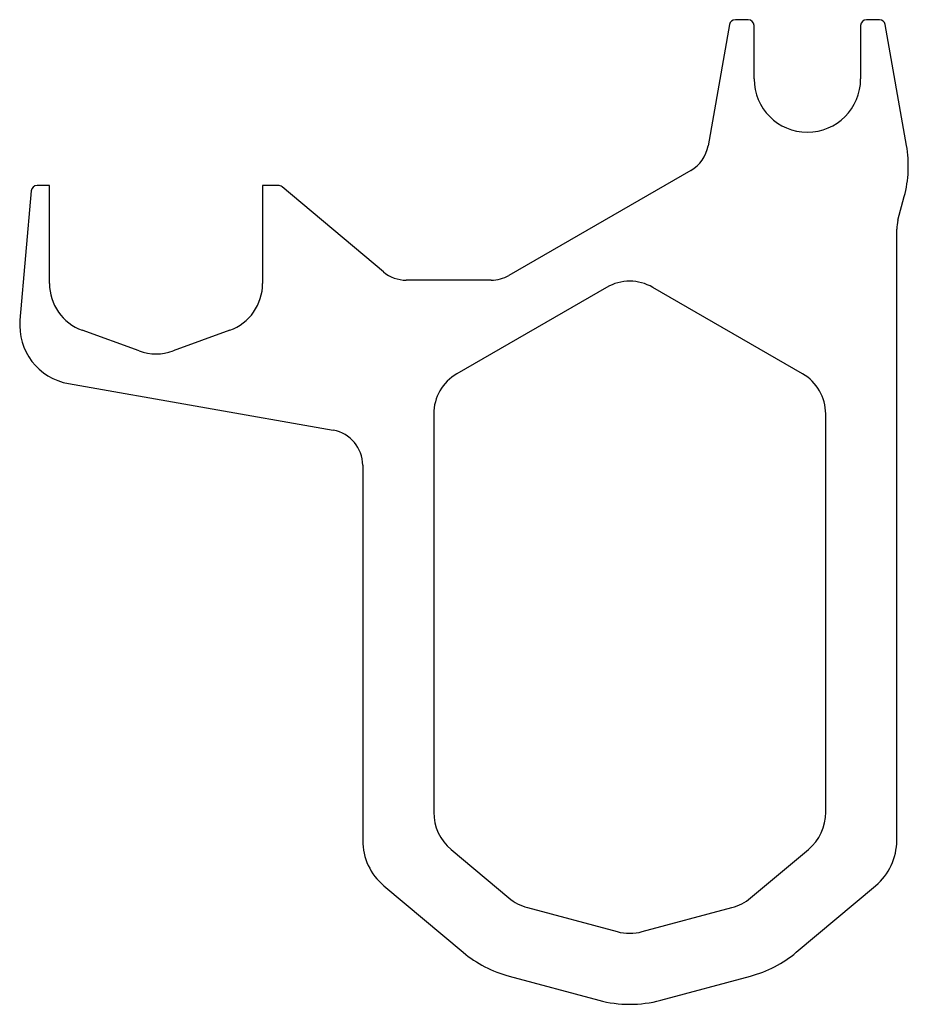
# Model space of a CAD drawing. Header units: millimetres. Extents: x 0 to 751, y 0 to 832.
import ezdxf

# ---------------------------------------------------------------- set-up
doc = ezdxf.new("R2010")
doc.units = ezdxf.units.MM
doc.linetypes.add('SLD-Sürekli', pattern=[0])

msp = doc.modelspace()

# ---------------------------------------------------------------- linework, layer by layer
at = {"color": 7, "linetype": 'SLD-Sürekli', "lineweight": 25}
for p, q in [((615.54, 831.99), (604.74, 831.99)), ((726.35, 831.99), (715.54, 831.99)), ((599.81, 827.86), (581.76, 725.49)), ((620.54, 781.99), (620.54, 826.99)), ((710.54, 826.99), (710.54, 781.99)), ((749.27, 725.8), (731.27, 827.86)), ((567.22, 704.71), (413.58, 616.01)), ((25.54, 691.99), (15.12, 691.99)), ((25.54, 609.16), (25.54, 691.99)), ((218.72, 691.99), (205.54, 691.99)), ((205.54, 691.99), (205.54, 609.16)), ((307.52, 619.01), (221.94, 690.82)), ((10.14, 687.42), (0.59, 578.24)), ((742.06, 662.72), (747.38, 682.55)), ((741.04, 138.83), (741.04, 654.95)), ((398.58, 611.99), (326.8, 611.99)), ((496.04, 605.89), (369.54, 532.85)), ((661.54, 532.85), (535.04, 605.89)), ((101.18, 552.22), (53.18, 569.69)), ((177.91, 569.69), (129.91, 552.22)), ((41.72, 524.64), (265.25, 485.23)), ((350.04, 499.08), (350.04, 162.61)), ((681.04, 162.61), (681.04, 499.08)), ((290.04, 455.68), (290.04, 138.83)), ((364.69, 131.2), (413.45, 90.29)), ((617.64, 90.29), (666.4, 131.2)), ((307.9, 100.52), (374.88, 44.32)), ((656.21, 44.32), (723.18, 100.52)), ((429.19, 82.09), (504.93, 61.8)), ((526.15, 61.8), (601.9, 82.09)), ((413.66, 24.14), (489.4, 3.84)), ((541.68, 3.84), (617.43, 24.14))]:
    msp.add_line(p, q, dxfattribs=at)
for centre, radius, start, end in [((604.74, 826.99), 5, 90, 170), ((615.54, 826.99), 5, 0, 90), ((715.54, 826.99), 5, 90, 180), ((726.35, 826.99), 5, 10, 90), ((665.54, 781.99), 45, 180, 0), ((552.22, 730.69), 30, 300, 350), ((650.79, 708.43), 100, 345, 10), ((15.12, 686.99), 5, 90, 175), ((218.72, 686.99), 5, 50, 90), ((771.04, 654.95), 30, 165, 180), ((326.8, 641.99), 30, 230, 270), ((398.58, 641.99), 30, 270, 300), ((67.54, 609.16), 42, 180, 250), ((163.54, 609.16), 42, 290, 0), ((515.54, 572.11), 39, 60, 120), ((50.4, 573.88), 50, 175, 260), ((115.54, 591.69), 42, 250, 290), ((389.04, 499.08), 39, 120, 180), ((642.04, 499.08), 39, 0, 60), ((260.04, 455.68), 30, 0, 80), ((391.04, 162.61), 41, 180, 230), ((640.04, 162.61), 41, 310, 0), ((340.04, 138.83), 50, 180, 230), ((691.04, 138.83), 50, 310, 0), ((439.8, 121.7), 41, 230, 255), ((591.28, 121.7), 41, 285, 310), ((515.54, 101.4), 41, 255, 285), ((439.8, 121.7), 101, 230, 255), ((591.28, 121.7), 101, 285, 310), ((515.54, 101.4), 101, 255, 285)]:
    msp.add_arc(centre, radius, start, end, dxfattribs=at)

doc.saveas('drawing.dxf')
